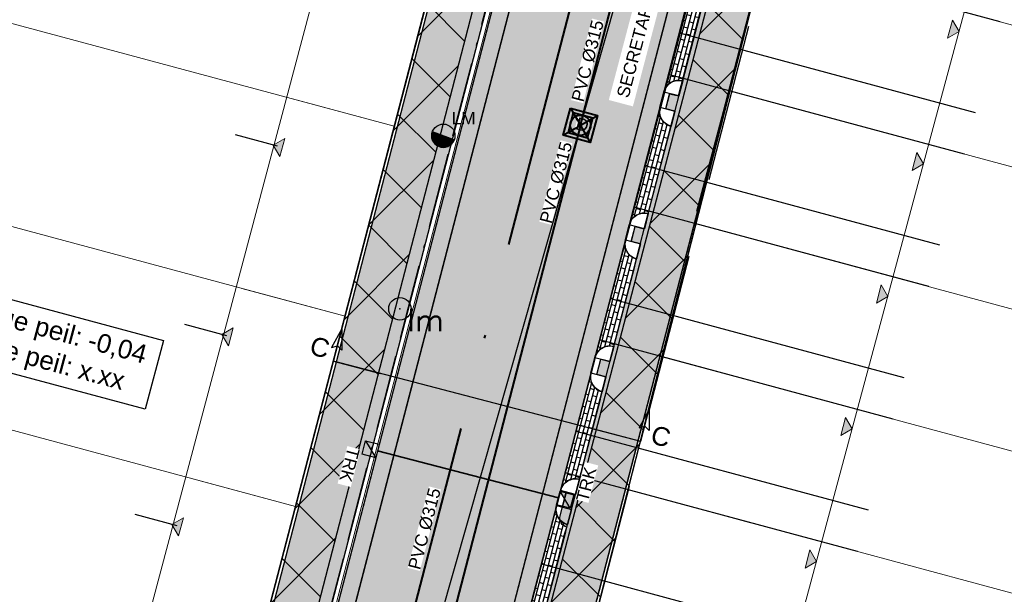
# Model space of a CAD drawing. Header units: metres. Extents: x 252743 to 254903, y 592696 to 593766.
# Tile 59 of 256: x 253751 to 253782, y 592979 to 592998. Entities that reach past the tile are written whole.
import ezdxf
from ezdxf.enums import TextEntityAlignment as Align
from ezdxf.lldxf.tags import DXFTag

# ---------------------------------------------------------------- set-up
doc = ezdxf.new("R2010")
doc.units = ezdxf.units.M
doc.set_wipeout_variables(frame=1)
for name, pattern in [('ACAD_ISO11W100', [33, 12, -3, 12, -3, 0, -3]), ('CENTER', [50.800000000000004, 31.75, -6.35, 6.35, -6.35]), ('DASHED', [19.049999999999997, 12.7, -6.35]), ('HIDDEN', [9.524999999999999, 6.35, -3.175]), ('IMPORT-KG-KADASTRAAL-SO _2_', [0]), ('IMPORT-KG-PERCEEL-SO _2_', [0])]:
    doc.linetypes.add(name, pattern=pattern)
for name, color, linetype, lineweight in [('132034000_dwg', 8, 'Continuous', 5), ('B-BH-KG-GRENS_KADASTRAAL-G', 250, 'IMPORT-KG-KADASTRAAL-SO _2_', 18), ('B-BH-KG-GRENS_PERCEEL-G', 250, 'IMPORT-KG-PERCEEL-SO _2_', 18), ('B-BH-VH-OPENVERHARDING-G', 250, 'Continuous', 18), ('N-RI-DWA-INSPECTIEPUT', 12, 'Continuous', 40), ('N-RI-DWA-PVC', 12, 'CENTER', 40), ('N-RI-HWA-PVC', 150, 'ACAD_ISO11W100', 40), ('N-RI-HWA-PVC125 KOLKAANSLUITING', 140, 'HIDDEN', 35), ('N-woningen', 1, 'Continuous', 0)]:
    doc.layers.add(name, color=color, linetype=linetype, lineweight=lineweight)
doc.layers.add('ALGEMEEN HULP', color=6, linetype='Continuous', plot=False)
for name, color, linetype in [('ALGEMEEN LEGENDA 200', 7, 'Continuous'), ('ALGEMEEN TEKST 200', 7, 'Continuous'), ('B-IN-LICHTMAST', 7, 'Continuous'), ('B-RI-DWA-BETON', 8, 'Continuous'), ('N-IN-TEKST 200', 7, 'Continuous'), ('N-KL-NUTSSTROOK', 10, 'Continuous'), ('N-RI-KOLK-TROTTOIRKOLK-TRK', 7, 'Continuous'), ('N-RI-TEKST 200', 7, 'Continuous'), ('N-WB-AANDUIDING PROFIEL', 4, 'Continuous'), ('N-WB-ARC-BETONTEGEL 30X30', 8, 'Continuous'), ('N-WB-ARC-KLINKER DF', 24, 'Continuous'), ('N-WB-ARC-SBS-KF-ROODBRUIN-PARKEREN', 24, 'Continuous'), ('N-WB-ARC-SBS-KF-ROODBRUIN-RIJBAAN', 24, 'Continuous'), ('N-WB-BAND OPSLUITBAND 10x20', 7, 'DASHED'), ('N-WB-BAND TROTTOIRBAND 18 20', 7, 'ACAD_ISO11W100'), ('N-WB-KANTVERHARDING', 2, 'Continuous')]:
    doc.layers.add(name, color=color, linetype=linetype)
doc.layers.add('B-WE-KG-GRENS_PERCEEL-G', color=7, linetype='KG-PERCEEL-SO', lineweight=18, true_color=0x00a6ff)
doc.layers.get('0').freeze()
doc.styles.add('N_STANDARD 200', font='arial.ttf', dxfattribs={"height": 0.4})
doc.styles.get("Standard").update_dxf_attribs({"font": 'simplex.shx'})
tags = doc.linetypes.add('KG-PERCEEL-SO', pattern='A,5.5,-2,["P",Standard,S=1.8,R=0,X=-0.5,Y=-0.9],-2,5.5,-2,[5,NLCS.SHX,S=0.75,R=0,X=0,Y=0],-2', length=19).pattern_tags.tags
tags[6] = DXFTag(74, 10)
pattern_1 = [(45, (0, 0), (-1.122532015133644, 1.122532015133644), []), (135, (0, 0), (-1.122532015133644, -1.122532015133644), [])]
pattern_2 = [(164.95, (0, 0), (-0.03517992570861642, -0.1308364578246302), []), (254.95, (0, 0), (0.1610502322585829, -0.1835997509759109), [0.1354836, -0.1354836])]

# ---------------------------------------------------------------- blocks, each defined once
blk = doc.blocks.new('TROTTOIRKOLK TRK2020')
h = blk.add_hatch(color=256)
h.dxf.hatch_style = 1
h.paths.add_polyline_path([(0, 0), (0.4500000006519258, 0.4499999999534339), (0.4500000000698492, -6.984919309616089e-10)])
for points in [[(6.111804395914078e-10, 0.4500000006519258), (0.4500000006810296, 0.4499999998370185), (0.4500000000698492, -6.984919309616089e-10), (0, 0)], [(0, 0), (0.4500000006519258, 0.4499999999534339), (0.4500000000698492, -6.984919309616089e-10)]]:
    blk.add_lwpolyline(points, close=True)
at = {"color": 7, "true_color": 0xffffff}
blk.add_wipeout([(0.3157935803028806, -0.08776652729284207), (1.5578082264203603, -0.08776652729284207), (1.5578082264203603, -0.524888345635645), (0.3157935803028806, -0.524888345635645)], dxfattribs=at)
at = {"style": 'N_STANDARD 200'}
blk.add_attdef('TROTTOIRKOLK', (0.3157935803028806, -0.5054737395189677), '', height=0.4, dxfattribs=at)
blk = doc.blocks.new('B_LICHTMAST')
blk.add_circle((0, 0), 0.9000000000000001)
blk.add_point((0, 0))
blk.add_text('lm', height=1.8).set_placement((0.6, 0), align=Align.TOP_LEFT)
blk = doc.blocks.new('DOORSNEDE AANDUIDING')
for p, q in [((-0.00184258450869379, 1.073023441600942), (-0.1687351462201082, 0.4093449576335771)), ((-7.812760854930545e-16, 2.097887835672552e-14), (-0.00184258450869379, 1.073023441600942)), ((-0.00184258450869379, 1.073023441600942), (0.1673283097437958, 0.4099220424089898)), ((-0.1687351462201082, 0.4093449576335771), (-0.0008689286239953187, 0.5060179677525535)), ((0.1673283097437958, 0.4099220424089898), (-0.0008689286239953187, 0.5060179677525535)), ((-7.812760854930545e-16, 2.097887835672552e-14), (-1.549269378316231, -0.0017238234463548))]:
    blk.add_line(p, q)
at = {"style": 'N_STANDARD 200'}
blk.add_attdef('DOORSNEDE', (0.275283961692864, 0.02049155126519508), '', height=0.6, dxfattribs=at)
blk = doc.blocks.new('132034000_dwg_GWW-CAD Brk tekening 12A-1381409-Plot dakaanzicht')
at = {"layer": 'B-BH-KG-GRENS_KADASTRAAL-G', "color": 253, "linetype": 'Continuous', "lineweight": 9}
for p, q in [((253762655, 592994181.0000001), (253759385.4652041, 592995060.3280913)), ((253779491.7595228, 592993680.0920826), (253777840.3036746, 592994124.895616)), ((253778361.007645, 592989429.4396212), (253776700.1047708, 592989876.9078768)), ((253777228.9179175, 592985173.7579979), (253775613.9283328, 592985608.5718701)), ((253774047.7179567, 592981475.4752054), (253770147, 592982526.0000001)), ((253776098.2036966, 592980923.2470938), (253774473.5935855, 592981360.7801896))]:
    blk.add_line(p, q, dxfattribs=at)
at = {"layer": 'B-BH-KG-GRENS_KADASTRAAL-G', "color": 253, "linetype": 'Continuous', "lineweight": 9, "flags": 128}
for points in [[(253757767.0199533, 592988976.3688922), (253761078, 592988086), (253761082, 592988099.0000001), (253762655, 592994181.0000001), (253764240, 593000261.0000001), (253766386, 593008546), (253740398, 593015469.0000001), (253738213, 593007269), (253738866.7906386, 593007092.9610868)], [(253773418, 592995316.0000001), (253774509, 592999579.0000001), (253775910, 593004980.0000001), (253803786, 592997599.0000001), (253802310, 592992091.0000001), (253792546.4553389, 592994720.740744)], [(253777415.391312, 592994239.3416188), (253773418, 592995316.0000001), (253772331, 592991054.0000001)], [(253776277.0757147, 592989990.8772587), (253772331, 592991054.0000001), (253771237, 592986787.0000001)], [(253761078, 592988086), (253759486, 592981982), (253756145.5531355, 592982881.0512052)], [(253775185.9936347, 592985723.7874385), (253771237, 592986787.0000001), (253770147, 592982526.0000001), (253769055, 592978261.0000001), (253767968, 592974002.0000001)], [(253759486, 592981982), (253757898, 592975887.0000001), (253754526.3324051, 592976794.1768711)]]:
    blk.add_lwpolyline(points, dxfattribs=at)
at = {"layer": 'B-BH-KG-GRENS_PERCEEL-G', "color": 253, "linetype": 'Continuous', "lineweight": 9}
for p, q in [((253773418, 592995316.0000001), (253777415.391312, 592994239.3416188)), ((253779491.7595228, 592993680.0920826), (253777840.3036746, 592994124.895616)), ((253777840.3036746, 592994124.895616), (253779491.7595228, 592993680.0920826)), ((253776700.1047708, 592989876.9078768), (253778361.007645, 592989429.4396212)), ((253778361.007645, 592989429.4396212), (253776700.1047708, 592989876.9078768)), ((253777228.9179175, 592985173.7579979), (253775613.9283328, 592985608.5718701)), ((253775613.9283328, 592985608.5718701), (253777228.9179175, 592985173.7579979)), ((253756145.5531355, 592982881.0512052), (253759486, 592981982)), ((253776098.2036966, 592980923.2470938), (253774473.5935855, 592981360.7801896)), ((253776098.2036966, 592980923.2470938), (253774473.5935855, 592981360.7801896))]:
    blk.add_line(p, q, dxfattribs=at)
at = {"layer": 'B-BH-KG-GRENS_PERCEEL-G', "color": 253, "linetype": 'Continuous', "lineweight": 9, "flags": 128}
for points in [[(253761000.9461114, 593001133.1439142), (253764240, 593000261.0000001), (253762655, 592994181.0000001), (253759385.4652041, 592995060.3280913)], [(253777415.391312, 592994239.3416188), (253773418, 592995316.0000001), (253774509, 592999579.0000001)], [(253776277.0757147, 592989990.8772587), (253772331, 592991054.0000001), (253773418, 592995316.0000001)], [(253759385.4652041, 592995060.3280913), (253762655, 592994181.0000001), (253761082, 592988099.0000001), (253761078, 592988086), (253757767.0199533, 592988976.3688922)], [(253775185.9936347, 592985723.7874385), (253771237, 592986787.0000001), (253772331, 592991054.0000001), (253776277.0757147, 592989990.8772587)], [(253759486, 592981982), (253761078, 592988086), (253757767.0199533, 592988976.3688922)], [(253774047.7179567, 592981475.4752054), (253770147, 592982526.0000001), (253771237, 592986787.0000001), (253775185.9936347, 592985723.7874385)], [(253756145.5531355, 592982881.0512052), (253759486, 592981982), (253757898, 592975887.0000001), (253754526.3324051, 592976794.1768711)], [(253774047.7179567, 592981475.4752054), (253770147, 592982526.0000001), (253769055, 592978261.0000001), (253772903.0690689, 592977225.0189946)]]:
    blk.add_lwpolyline(points, dxfattribs=at)
blk = doc.blocks.new('132034000_dwg_GWW-CAD Bgt tekening 12A-1381416-Plot dakaanzicht')
at = {"layer": 'B-BH-VH-OPENVERHARDING-G', "color": 253, "lineweight": 9, "flags": 128}
for points in [[(253772574, 593000000), (253758495, 592946357), (253752466, 592956553), (253753016, 592956906), (253753536, 592957302), (253754023, 592957736), (253754475, 592958208), (253754889, 592958714), (253755261, 592959250), (253755591, 592959814), (253755875, 592960402), (253756302, 592961636), (253766289, 593000000)], [(253766289, 593000000), (253756302, 592961636), (253755875, 592960402), (253755591, 592959814), (253755261, 592959250), (253754889, 592958714), (253754475, 592958208), (253754023, 592957736), (253753536, 592957302), (253753016, 592956906), (253752466, 592956553), (253751891, 592956243), (253751293, 592955980), (253750676, 592955764), (253750045, 592955598)], [(253750217, 592957484), (253750652, 592957632), (253751074, 592957813), (253751480, 592958027), (253751868, 592958272), (253752236, 592958548), (253752580, 592958851), (253752900, 592959181), (253753192, 592959536), (253753455, 592959912), (253753688, 592960308), (253753889, 592960721), (253754056, 592961148), (253754167, 592961516), (253754189, 592961588), (253764176, 593000000)]]:
    blk.add_lwpolyline(points, dxfattribs=at)
blk.add_lwpolyline([(253775890, 593004985), (253774615, 593000000), (253760809, 592946005), (253760290, 592943740), (253758495, 592946357), (253772574, 593000000), (253774505, 593007358), (253774775, 593007996), (253775109, 593008604), (253775502, 593009174), (253775952, 593009702), (253776454, 593010180), (253777001, 593010606), (253777389, 593010845)], close=True, dxfattribs=at)
blk = doc.blocks.new('132034000_dwg-1357416-Plot dakaanzicht')
for name in ['132034000_dwg_GWW-CAD Brk tekening 12A-1381409-Plot dakaanzicht', '132034000_dwg_GWW-CAD Bgt tekening 12A-1381416-Plot dakaanzicht']:
    blk.add_blockref(name, (0, 0))
blk = doc.blocks.new('OP HOOGTE STELLEN GIET VW')
at = {"flags": 128}
blk.add_lwpolyline([(-1.624999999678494, 1.624344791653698), (-1.624999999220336, -1.625655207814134), (1.625000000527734, -1.6256552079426), (1.6249999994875, 1.624344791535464)], close=True, dxfattribs=at)
blk.add_circle((0, 0), 1.625)
at = {"insert": (-0.7377926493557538, 1.17813558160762), "char_height": 2, "attachment_point": 1, "style": 'N_STANDARD 200', "bg_fill": 3, "box_fill_scale": 1, "bg_fill_color": 256, "bg_fill_transparency": 0}
blk.add_mtext_dynamic_manual_height_columns('D', width=0.4, gutter_width=2, heights=[0], dxfattribs=at)
blk = doc.blocks.new('INPECTIEPUT DWA')
for p, q in [((-0.4500000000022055, -0.4499999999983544), (0.4499999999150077, 0.4499999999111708)), ((-0.4500000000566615, 0.4499999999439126), (0.4500000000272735, -0.4499999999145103))]:
    blk.add_line(p, q)
at = {"flags": 128}
blk.add_lwpolyline([(-0.4500000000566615, 0.4499999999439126), (0.4499999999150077, 0.4499999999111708), (0.4500000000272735, -0.4499999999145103), (-0.4500000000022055, -0.4499999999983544), (-0.4500000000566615, 0.4499999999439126)], dxfattribs=at)
blk = doc.blocks.new('LICHTMAST-BLOCK')
h = blk.add_hatch()
h.set_pattern_fill('ANSI31', color=256, scale=0.005000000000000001)
h.set_pattern_definition([(45, (1.86005877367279e-10, -2.955857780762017e-12), (-0.01122532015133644, 0.01122532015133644), [])])
edge = h.paths.add_edge_path()
edge.add_line((0.3510195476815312, -0.1268117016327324), (-0.3510195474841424, 0.126811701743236))
edge.add_arc((-5.240252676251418e-15, -2.635669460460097e-14), 0.3732237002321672, 160.1368957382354, 245.7021214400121)
edge.add_arc((1.011077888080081e-10, 1.989453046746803e-11), 0.3732237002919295, 245.702121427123, 340.136895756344)
blk.add_lwpolyline([(0.3510195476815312, -0.1268117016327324), (-0.3510195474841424, 0.126811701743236, 0.3917206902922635), (-0.1535743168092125, -0.3401629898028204, 0.4370699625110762)], format="xyb", close=True)
blk.add_circle((1.86005877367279e-10, -2.955857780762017e-12), 0.3732237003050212)
at = {"layer": 'N-IN-TEKST 200', "style": 'N_STANDARD 200'}
blk.add_attdef('LICHTMAST', (0.2621579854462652, 0.3640731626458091), '', height=0.4, dxfattribs=at)

msp = doc.modelspace()

# ---------------------------------------------------------------- hatches: boundary and pattern name
at = {"layer": 'N-WB-ARC-BETONTEGEL 30X30'}
h = msp.add_hatch(dxfattribs=at)
h.set_pattern_fill('AR-B88', color=256, scale=0.002, angle=255.05, style=0)
h.set_pattern_definition([(255.05, (253773.5397279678, 593028.5386789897), (0.3926438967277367, -0.1048414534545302), []), (345.05, (253773.5397279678, 593028.5386789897), (0.4450646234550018, 0.0914804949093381), [0.4064, -0.4064])])
edge = h.paths.add_edge_path()
edge.add_line((253771.8020082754, 593029.008750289), (253773.5397279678, 593028.5386789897))
edge.add_line((253773.5397279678, 593028.5386789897), (253755.3713180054, 592958.5610639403))
edge.add_arc((253750.7253535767, 592959.7673037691), 4.799999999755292, 294.127736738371, 345.4455492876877, ccw=False)
edge.add_line((253752.6874606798, 592955.3866490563), (253771.8020082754, 593029.008750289))
h = msp.add_hatch(dxfattribs=at)
h.set_pattern_fill('AR-B88', color=256, scale=0.002, angle=255.05, style=0)
h.set_pattern_definition([(255.05, (253779.4767015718, 593025.9783309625), (0.3926438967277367, -0.1048414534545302), []), (345.05, (253779.4767015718, 593025.9783309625), (0.4450646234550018, 0.0914804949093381), [0.4064, -0.4064])])
edge = h.paths.add_edge_path()
edge.add_line((253779.6976379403, 593026.787586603), (253781.4303758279, 593026.3386508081))
edge.add_line((253781.4303758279, 593026.3386508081), (253760.4954154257, 592945.650298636))
edge.add_line((253760.4954154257, 592945.650298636), (253758.7543793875, 592946.1023259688))
edge.add_line((253758.7543793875, 592946.1023259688), (253760.4382898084, 592952.6454299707))
edge.add_line((253760.4382898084, 592952.6454299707), (253760.7220272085, 592952.5720123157))
edge.add_line((253760.7220272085, 592952.5720123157), (253761.7034918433, 592956.344803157))
edge.add_line((253761.7034918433, 592956.344803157), (253761.4200549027, 592956.420461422))
edge.add_line((253761.4200549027, 592956.420461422), (253761.5423325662, 592956.9029704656))
edge.add_line((253761.5423325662, 592956.9029704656), (253761.832767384, 592956.8278198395))
edge.add_line((253761.832767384, 592956.8278198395), (253762.8107634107, 592960.5930383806))
edge.add_line((253762.8107634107, 592960.5930383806), (253762.5211263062, 592960.6679825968))
edge.add_line((253762.5211263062, 592960.6679825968), (253762.6463773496, 592961.1520406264))
edge.add_line((253762.6463773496, 592961.1520406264), (253762.9362059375, 592961.0770468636))
edge.add_line((253762.9362059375, 592961.0770468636), (253763.9101300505, 592964.8530814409))
edge.add_line((253763.9101300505, 592964.8530814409), (253763.6248899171, 592964.9268879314))
edge.add_line((253763.6248899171, 592964.9268879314), (253763.7515008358, 592965.4110753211))
edge.add_line((253763.7515008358, 592965.4110753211), (253764.0416366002, 592965.3355208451))
edge.add_line((253764.0416366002, 592965.3355208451), (253765.0232878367, 592969.1148178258))
edge.add_line((253765.0232878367, 592969.1148178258), (253764.7318519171, 592969.1902274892))
edge.add_line((253764.7318519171, 592969.1902274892), (253764.8581040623, 592969.6740264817))
edge.add_line((253764.8581040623, 592969.6740264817), (253765.1485388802, 592969.5988758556))
edge.add_line((253765.1485388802, 592969.5988758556), (253766.1288665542, 592973.3730749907))
edge.add_line((253766.1288665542, 592973.3730749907), (253765.8374324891, 592973.4484841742))
edge.add_line((253765.8374324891, 592973.4484841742), (253765.9626835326, 592973.9325422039))
edge.add_line((253765.9626835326, 592973.9325422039), (253766.2541175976, 592973.8571330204))
edge.add_line((253766.2541175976, 592973.8571330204), (253767.2302362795, 592977.629252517))
edge.add_line((253767.2302362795, 592977.629252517), (253766.9406628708, 592977.7041802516))
edge.add_line((253766.9406628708, 592977.7041802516), (253767.0684905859, 592978.1875715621))
edge.add_line((253767.0684905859, 592978.1875715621), (253767.3591165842, 592978.1123714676))
edge.add_line((253767.3591165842, 592978.1123714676), (253768.1328979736, 592981.1293697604))
edge.add_line((253768.1328979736, 592981.1293697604), (253768.191375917, 592981.320813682))
edge.add_arc((253768.2669086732, 592981.6111493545), 0.2999999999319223, 165.5056880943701, 255.4173769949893, ccw=False)
edge.add_line((253767.9764569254, 592981.6862345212), (253768.1746424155, 592982.4480361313))
edge.add_line((253768.1746424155, 592982.4480361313), (253768.4650772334, 592982.3728855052))
edge.add_line((253768.4650772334, 592982.3728855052), (253769.4452773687, 592986.1465934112))
edge.add_line((253769.4452773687, 592986.1465934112), (253769.1551823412, 592986.221656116))
edge.add_line((253769.1551823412, 592986.221656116), (253769.2800935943, 592986.7058020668))
edge.add_line((253769.2800935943, 592986.7058020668), (253769.570563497, 592986.6306423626))
edge.add_line((253769.570563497, 592986.6306423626), (253770.5522284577, 592990.4095574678))
edge.add_line((253770.5522284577, 592990.4095574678), (253770.2616525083, 592990.4847446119))
edge.add_line((253770.2616525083, 592990.4847446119), (253770.3875632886, 592990.9682683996))
edge.add_line((253770.3875632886, 592990.9682683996), (253770.6772502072, 592990.893311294))
edge.add_line((253770.6772502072, 592990.893311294), (253771.6575361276, 592994.6667706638))
edge.add_line((253771.6575361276, 592994.6667706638), (253771.366872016, 592994.7416170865))
edge.add_line((253771.366872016, 592994.7416170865), (253771.4900600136, 592995.2258218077))
edge.add_line((253771.4900600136, 592995.2258218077), (253771.7751081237, 592995.1524521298))
edge.add_line((253771.7751081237, 592995.1524521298), (253772.7516621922, 592998.9265431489))
edge.add_line((253772.7516621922, 592998.9265431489), (253772.4712002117, 592998.9991132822))
edge.add_line((253772.4712002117, 592998.9991132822), (253772.5974379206, 592999.4829160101))
edge.add_line((253772.5974379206, 592999.4829160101), (253772.8878727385, 592999.407765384))
edge.add_line((253772.8878727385, 592999.407765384), (253774.0113587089, 593003.7410023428))
edge.add_line((253774.0113587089, 593003.7410023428), (253773.7213565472, 593003.8160410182))
edge.add_line((253773.7213565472, 593003.8160410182), (253775.8994252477, 593012.162073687))
edge.add_line((253775.8994252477, 593012.162073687), (253776.4709310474, 593012.0136926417))
edge.add_line((253776.4709310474, 593012.0136926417), (253778.2352353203, 593018.7716744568))
edge.add_line((253778.2352353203, 593018.7716744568), (253777.6576347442, 593018.9336680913))
edge.add_line((253777.6576347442, 593018.9336680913), (253779.6976379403, 593026.787586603))
at = {"layer": 'N-WB-ARC-KLINKER DF'}
h = msp.add_hatch(dxfattribs=at)
h.set_pattern_fill('AR-BRSTD', color=256, scale=0.002, angle=75.4, style=0)
h.set_pattern_definition([(75.4, (253772.6403440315, 592998.4411983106), (-0.1311087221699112, 0.03415126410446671), []), (165.4, (253772.6403440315, 592998.4411983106), (-0.1823292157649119, -0.1624872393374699), [0.1354836, -0.1354836])])
edge = h.paths.add_edge_path()
edge.add_line((253772.2813375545, 592999.0505590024), (253771.3016799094, 592995.2773005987))
edge.add_arc((253771.7855019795, 592995.152450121), 0.4996713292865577, 75.4787032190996, 165.5304643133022, ccw=False)
edge.add_line((253771.9107894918, 592995.6361592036), (253772.6403440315, 592998.4411983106))
edge.add_arc((253772.7658243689, 592998.9255605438), 0.5003519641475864, 165.5330762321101, 255.47608156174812, ccw=False)
h = msp.add_hatch(dxfattribs=at)
h.set_pattern_fill('AR-BRSTD', color=256, scale=0.002, angle=75.4, style=0)
h.set_pattern_definition([(75.4, (253771.5350291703, 592994.1839574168), (-0.1311087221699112, 0.03415126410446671), []), (165.4, (253771.5350291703, 592994.1839574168), (-0.1823292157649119, -0.1624872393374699), [0.1354836, -0.1354836])])
edge = h.paths.add_edge_path()
edge.add_line((253771.1760226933, 592994.7933181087), (253770.1963650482, 592991.0200597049))
edge.add_arc((253770.6801871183, 592990.8952092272), 0.4996713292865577, 75.4787032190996, 165.5304643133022, ccw=False)
edge.add_line((253770.8054746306, 592991.3789183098), (253771.5350291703, 592994.1839574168))
edge.add_arc((253771.6605095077, 592994.66831965), 0.5003519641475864, 165.5330762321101, 255.47608156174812, ccw=False)
h = msp.add_hatch(dxfattribs=at)
h.set_pattern_fill('AR-BRSTD', color=256, scale=0.002, angle=75.4, style=0)
h.set_pattern_definition([(75.4, (253770.4297215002, 592989.9267442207), (-0.1311087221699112, 0.03415126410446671), []), (165.4, (253770.4297215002, 592989.9267442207), (-0.1823292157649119, -0.1624872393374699), [0.1354836, -0.1354836])])
edge = h.paths.add_edge_path()
edge.add_line((253770.0707150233, 592990.5361049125), (253769.0910573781, 592986.7628465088))
edge.add_arc((253769.5748794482, 592986.6379960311), 0.4996713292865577, 75.4787032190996, 165.5304643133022, ccw=False)
edge.add_line((253769.7001669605, 592987.1217051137), (253770.4297215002, 592989.9267442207))
edge.add_arc((253770.5552018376, 592990.4111064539), 0.5003519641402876, 165.5330762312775, 255.4760815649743, ccw=False)
h = msp.add_hatch(dxfattribs=at)
h.set_pattern_fill('AR-BRSTD', color=256, scale=0.002, angle=75.4, style=0)
h.set_pattern_definition([(75.4, (253769.3300236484, 592985.6622669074), (-0.1311087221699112, 0.03415126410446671), []), (165.4, (253769.3300236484, 592985.6622669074), (-0.1823292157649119, -0.1624872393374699), [0.1354836, -0.1354836])])
edge = h.paths.add_edge_path()
edge.add_line((253768.9710171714, 592986.2716275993), (253767.9913595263, 592982.4983691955))
edge.add_arc((253768.4751815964, 592982.3735187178), 0.4996713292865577, 75.4787032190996, 165.5304643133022, ccw=False)
edge.add_line((253768.6004691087, 592982.8572278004), (253769.3300236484, 592985.6622669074))
edge.add_arc((253769.4555039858, 592986.1466291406), 0.5003519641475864, 165.5330762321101, 255.47608156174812, ccw=False)
h = msp.add_hatch(dxfattribs=at)
h.set_pattern_fill('AR-BRSTD', color=256, scale=0.002, angle=75.4, style=0)
h.set_pattern_definition([(75.4, (253768.2173490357, 592981.4063700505), (-0.1311087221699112, 0.03415126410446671), []), (165.4, (253768.2173490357, 592981.4063700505), (-0.1823292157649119, -0.1624872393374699), [0.1354836, -0.1354836])])
edge = h.paths.add_edge_path()
edge.add_line((253767.8583425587, 592982.0157307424), (253766.8786849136, 592978.2424723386))
edge.add_arc((253767.3625069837, 592978.1176218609), 0.4996713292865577, 75.4787032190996, 165.5304643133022, ccw=False)
edge.add_line((253767.487794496, 592978.6013309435), (253768.2173490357, 592981.4063700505))
edge.add_arc((253768.3428293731, 592981.8907322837), 0.5003519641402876, 165.5330762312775, 255.4760815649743, ccw=False)
at = {"layer": 'N-WB-ARC-SBS-KF-ROODBRUIN-RIJBAAN'}
h = msp.add_hatch(dxfattribs=at)
h.set_pattern_fill('AR-HBONE', color=256, scale=0.002, angle=74.95)
h.set_pattern_definition([(119.95, (0, 0), (-0.2775113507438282, 0.07461856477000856), [0.6095999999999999, -0.2032]), (209.95, (-0.1014463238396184, 0.1760648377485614), (-0.2775113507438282, 0.07461856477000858), [0.6096, -0.2032])])
edge = h.paths.add_edge_path()
edge.add_line((253769.9560831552, 593038.667928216), (253787.7727007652, 593034.0428711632))
edge.add_arc((253786.0823845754, 593028.280694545), 6.004985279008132, 73.65111692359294, 165.4253912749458)
edge.add_line((253780.2706350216, 593029.7917919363), (253779.7479640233, 593029.9274939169))
edge.add_line((253779.7479640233, 593029.9274939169), (253778.959018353, 593026.8887835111))
edge.add_line((253778.959018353, 593026.8887835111), (253758.2192762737, 592947.0073914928))
edge.add_line((253758.2192762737, 592947.0073914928), (253753.2574643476, 592955.4558753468))
edge.add_arc((253750.7253535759, 592959.7673037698), 5.000000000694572, 300.4258037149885, 345.4060581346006)
edge.add_line((253755.5640326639, 592958.5074685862), (253756.0875708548, 592958.3751019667))
edge.add_line((253756.0875708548, 592958.3751019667), (253774.2232643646, 593028.2267060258))
edge.add_line((253774.2232643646, 593028.2267060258), (253774.9857447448, 593031.1634824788))
edge.add_line((253774.9857447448, 593031.1634824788), (253774.463073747, 593031.2991844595))
edge.add_arc((253768.6492103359, 593032.805906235), 6.005931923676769, 345.470865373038, 437.4320671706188)
h = msp.add_hatch(dxfattribs=at)
h.set_pattern_fill('AR-BRSTD', color=256, scale=0.002, angle=164.95)
h.set_pattern_definition(pattern_2)
h.paths.add_polyline_path([(253774.463073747, 593031.2991844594), (253774.9857447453, 593031.1634824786), (253756.0875708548, 592958.3751019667), (253755.5648998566, 592958.5108039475)])
h = msp.add_hatch(dxfattribs=at)
h.set_pattern_fill('AR-BRSTD', color=256, scale=0.002, angle=164.95)
h.set_pattern_definition(pattern_2)
h.paths.add_polyline_path([(253780.2706350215, 593029.7917919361), (253779.7479640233, 593029.9274939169), (253758.2192762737, 592947.0073914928), (253758.7419447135, 592946.8716901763), (253779.5036271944, 593026.837577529), (253780.006328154, 593028.7737851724)])
at = {"layer": 'N-woningen'}
h = msp.add_hatch(color=256, dxfattribs=at)
h.dxf.hatch_style = 1
h.paths.add_polyline_path([(253780.5660329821, 592997.5880905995), (253780.7800176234, 592997.2217429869), (253780.4136700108, 592997.0077583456)])
h = msp.add_hatch(color=256, dxfattribs=at)
h.dxf.hatch_style = 1
h.paths.add_polyline_path([(253758.9865265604, 592993.2130643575), (253758.7725419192, 592993.5794119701), (253759.1388895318, 592993.7933966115)])
h = msp.add_hatch(color=256, dxfattribs=at)
h.dxf.hatch_style = 1
h.paths.add_polyline_path([(253779.4215329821, 592993.3405905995), (253779.6355176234, 592992.9742429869), (253779.2691700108, 592992.7602583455)])
h = msp.add_hatch(color=256, dxfattribs=at)
h.dxf.hatch_style = 1
h.paths.add_polyline_path([(253778.2775329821, 592989.0910905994), (253778.4915176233, 592988.7247429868), (253778.1251700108, 592988.5107583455)])
h = msp.add_hatch(color=256, dxfattribs=at)
h.dxf.hatch_style = 1
h.paths.add_polyline_path([(253757.3348507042, 592987.1389646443), (253757.120866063, 592987.5053122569), (253757.4872136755, 592987.7192968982)])
h = msp.add_hatch(color=256, dxfattribs=at)
h.dxf.hatch_style = 1
h.paths.add_polyline_path([(253777.1335329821, 592984.8410905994), (253777.3475176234, 592984.4747429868), (253776.9811700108, 592984.2607583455)])
h = msp.add_hatch(color=256, dxfattribs=at)
h.dxf.hatch_style = 1
h.paths.add_polyline_path([(253755.7328361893, 592981.0452791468), (253755.518851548, 592981.4116267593), (253755.8851991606, 592981.6256114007)])
h = msp.add_hatch(color=256, dxfattribs=at)
h.dxf.hatch_style = 1
h.paths.add_polyline_path([(253775.9890329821, 592980.5920905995), (253776.2030176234, 592980.2257429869), (253775.8366700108, 592980.0117583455)])

# ---------------------------------------------------------------- linework, layer by layer
at = {"layer": 'ALGEMEEN HULP'}
for p, q in [((253754.167, 592961.516), (253766.3860017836, 593008.5460068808)), ((253782.097, 592997.535), (253772.5625642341, 593000.1033155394)), ((253771.176222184, 592994.79326649), (253771.176222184, 592994.79326649)), ((253771.5350291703, 592994.1839574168), (253771.5350291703, 592994.1839574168)), ((253758.9110403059, 592993.5454686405), (253757.5631786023, 592993.9080068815)), ((253780.1647553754, 592990.3643928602), (253770.7082802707, 592992.9117079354)), ((253779.8084168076, 592989.0415463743), (253770.3519417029, 592991.5888614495)), ((253770.4297215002, 592989.9267442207), (253770.8054746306, 592991.3789183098)), ((253770.8054746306, 592991.3789183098), (253770.8054746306, 592991.3789183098)), ((253770.1961655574, 592991.0201113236), (253770.1961655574, 592991.0201113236)), ((253770.070914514, 592990.5360532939), (253770.070914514, 592990.5360532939)), ((253770.4297215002, 592989.9267442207), (253770.4297215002, 592989.9267442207)), ((253779.0215736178, 592986.1115543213), (253769.6015584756, 592988.6490480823)), ((253757.2799316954, 592987.4611249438), (253755.9320699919, 592987.8236631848)), ((253778.66523505, 592984.7887078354), (253769.2452199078, 592987.3262015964)), ((253769.3229997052, 592985.6640843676), (253769.6987528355, 592987.1162584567)), ((253769.6987528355, 592987.1162584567), (253769.6987528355, 592987.1162584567)), ((253769.0894437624, 592986.7574514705), (253769.0894437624, 592986.7574514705)), ((253768.9641927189, 592986.2733934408), (253768.9641927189, 592986.2733934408)), ((253769.3229997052, 592985.6640843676), (253769.3229997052, 592985.6640843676)), ((253777.8762260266, 592981.8645353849), (253768.4961072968, 592984.3912821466)), ((253777.5198874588, 592980.541688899), (253768.139768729, 592983.0684356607)), ((253768.2175485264, 592981.4063184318), (253768.5933016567, 592982.858492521)), ((253768.5933016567, 592982.858492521), (253768.5933016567, 592982.858492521)), ((253767.9839925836, 592982.4996855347), (253767.9839925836, 592982.4996855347)), ((253767.8587415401, 592982.015627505), (253767.8587415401, 592982.015627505)), ((253755.691444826, 592981.365450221), (253754.3435831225, 592981.727988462)), ((253768.2175485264, 592981.4063184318), (253768.2175485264, 592981.4063184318)), ((253776.7317187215, 592977.6144027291), (253767.3899554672, 592980.1308175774))]:
    msp.add_line(p, q, dxfattribs=at)
at = {"layer": 'B-WE-KG-GRENS_PERCEEL-G', "ltscale": 0.5}
for points in [[(253736.594, 593001.19), (253762.655, 592994.181)], [(253764.24, 593000.261), (253762.655, 592994.181)], [(253773.418, 592995.316), (253774.509, 592999.579)], [(253774.509, 592999.579), (253802.31, 592992.091)], [(253772.331, 592991.054), (253773.418, 592995.316)], [(253773.418, 592995.316), (253801.171, 592987.841)], [(253762.655, 592994.181), (253761.082, 592988.099), (253761.078, 592988.086)], [(253771.237, 592986.787), (253772.331, 592991.054)], [(253772.331, 592991.054), (253800.032, 592983.591)], [(253761.078, 592988.086), (253759.486, 592981.982)], [(253770.147, 592982.526), (253771.237, 592986.787)], [(253771.237, 592986.787), (253798.893, 592979.341)], [(253769.055, 592978.261), (253770.147, 592982.526)], [(253770.147, 592982.526), (253797.754, 592975.091)], [(253759.486, 592981.982), (253757.898, 592975.887)]]:
    msp.add_lwpolyline(points, dxfattribs=at)
at = {"layer": 'N-RI-HWA-PVC125 KOLKAANSLUITING'}
msp.add_line((253767.9213679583, 592982.2576593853), (253762.1139124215, 592983.7654591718), dxfattribs=at)
at = {"layer": 'N-WB-AANDUIDING PROFIEL'}
msp.add_line((253770.5698869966, 592984.071754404), (253760.7041773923, 592986.6466756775), dxfattribs=at)
at = {"layer": 'N-WB-ARC-BETONTEGEL 30X30'}
msp.add_lwpolyline([(253771.8020082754, 593029.008750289), (253773.5397279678, 593028.5386789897), (253755.3713180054, 592958.5610639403, -0.2277350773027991), (253752.6874606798, 592955.3866490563)], format="xyb", close=True, dxfattribs=at)
msp.add_lwpolyline([(253781.4303758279, 593026.3386508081), (253760.4954154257, 592945.650298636)], dxfattribs=at)
msp.add_lwpolyline([(253767.3591165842, 592978.1123714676), (253768.1328979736, 592981.1293697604), (253768.191375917, 592981.320813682, -0.4137621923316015), (253767.9764569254, 592981.6862345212), (253768.1746424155, 592982.4480361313), (253768.4650772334, 592982.3728855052), (253769.4452773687, 592986.1465934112), (253769.1551823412, 592986.221656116), (253769.2800935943, 592986.7058020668), (253769.570563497, 592986.6306423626), (253770.5522284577, 592990.4095574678), (253770.2616525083, 592990.4847446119), (253770.3875632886, 592990.9682683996), (253770.6772502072, 592990.893311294), (253771.6575361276, 592994.6667706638), (253771.366872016, 592994.7416170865), (253771.4900600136, 592995.2258218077), (253771.7751081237, 592995.1524521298), (253772.7516621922, 592998.9265431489)], format="xyb", dxfattribs=at)
at = {"layer": 'N-WB-ARC-SBS-KF-ROODBRUIN-PARKEREN'}
msp.add_lwpolyline([(253769.9560831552, 593038.667928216), (253787.7727007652, 593034.0428711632, 0.4233129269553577), (253780.2706350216, 593029.7917919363), (253779.7479640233, 593029.9274939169), (253778.959018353, 593026.8887835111), (253758.2192762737, 592947.0073914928), (253753.2574643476, 592955.4558753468, 0.1988228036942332), (253755.5640326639, 592958.5074685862), (253756.0875708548, 592958.3751019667), (253774.2232643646, 593028.2267060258), (253774.9857447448, 593031.1634824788), (253774.463073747, 593031.2991844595, 0.424275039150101), (253769.9560831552, 593038.667928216)], format="xyb", close=True, dxfattribs=at)
for points in [[(253774.463073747, 593031.2991844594), (253774.9857447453, 593031.1634824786), (253756.0875708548, 592958.3751019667), (253755.5648998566, 592958.5108039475)], [(253780.2706350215, 593029.7917919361), (253779.7479640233, 593029.9274939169), (253758.2192762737, 592947.0073914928), (253758.7419447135, 592946.8716901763), (253779.5036271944, 593026.837577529), (253780.006328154, 593028.7737851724)]]:
    msp.add_lwpolyline(points, close=True, dxfattribs=at)
at = {"layer": 'N-WB-ARC-SBS-KF-ROODBRUIN-RIJBAAN'}
for points in [[(253772.2813375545, 592999.0505590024), (253771.3016799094, 592995.2773005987, -0.4144781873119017), (253771.9107894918, 592995.6361592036), (253772.6403440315, 592998.4411983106, -0.4139222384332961)], [(253771.1760226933, 592994.7933181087), (253770.1963650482, 592991.0200597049, -0.4144781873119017), (253770.8054746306, 592991.3789183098), (253771.5350291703, 592994.1839574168, -0.4139222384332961)], [(253770.0707150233, 592990.5361049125), (253769.0910573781, 592986.7628465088, -0.4144781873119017), (253769.7001669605, 592987.1217051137), (253770.4297215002, 592989.9267442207, -0.4139222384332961)], [(253768.9710171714, 592986.2716275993), (253767.9913595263, 592982.4983691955, -0.4144781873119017), (253768.6004691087, 592982.8572278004), (253769.3300236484, 592985.6622669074, -0.4139222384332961)], [(253767.8583425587, 592982.0157307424), (253766.8786849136, 592978.2424723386, -0.4144781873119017), (253767.487794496, 592978.6013309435), (253768.2173490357, 592981.4063700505, -0.4139222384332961)]]:
    msp.add_lwpolyline(points, format="xyb", close=True, dxfattribs=at)
at = {"layer": 'N-WB-BAND OPSLUITBAND 10x20', "ltscale": 0.4}
msp.add_line((253777.8541175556, 593012.1277638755), (253760.6132655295, 592945.7227395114), dxfattribs=at)
msp.add_lwpolyline([(253752.5710885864, 592955.3363600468), (253771.6803322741, 593028.9376989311)], dxfattribs=at)
at = {"layer": 'N-WB-BAND TROTTOIRBAND 18 20', "ltscale": 0.2}
for p, q in [((253755.3664100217, 592958.542315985), (253773.5369069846, 593028.5394420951)), ((253771.176222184, 592994.79326649), (253771.6602802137, 592994.6680154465)), ((253771.6602802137, 592994.6680154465), (253771.5350291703, 592994.1839574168)), ((253770.8054746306, 592991.3789183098), (253770.6802235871, 592990.8948602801)), ((253770.6802235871, 592990.8948602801), (253770.1961655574, 592991.0201113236)), ((253770.2645377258, 592990.4859528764), (253770.3897887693, 592990.9700109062)), ((253770.070914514, 592990.5360532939), (253770.5549725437, 592990.4108022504)), ((253770.5549725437, 592990.4108022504), (253770.4297215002, 592989.9267442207)), ((253769.6987528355, 592987.1162584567), (253769.5735017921, 592986.632200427)), ((253769.5735017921, 592986.632200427), (253769.0894437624, 592986.7574514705)), ((253769.1578159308, 592986.2232930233), (253769.2830669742, 592986.7073510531)), ((253768.9641927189, 592986.2733934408), (253769.4482507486, 592986.1481423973)), ((253769.4482507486, 592986.1481423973), (253769.3229997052, 592985.6640843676)), ((253768.5933016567, 592982.858492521), (253768.4680506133, 592982.3744344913)), ((253768.4680506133, 592982.3744344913), (253767.9839925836, 592982.4996855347)), ((253768.052364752, 592981.9655270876), (253768.1776157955, 592982.4495851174)), ((253767.8587415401, 592982.015627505), (253768.3427995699, 592981.8903764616)), ((253768.3427995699, 592981.8903764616), (253768.2175485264, 592981.4063184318))]:
    msp.add_line(p, q, dxfattribs=at)
at = {"layer": 'N-WB-KANTVERHARDING'}
for p, q in [((253773.2522681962, 592994.8011693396), (253772.3509163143, 592991.4444599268)), ((253773.2522681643, 592994.8011691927), (253772.3784704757, 592991.4356419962)), ((253770.070914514, 592990.5360532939), (253770.1961655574, 592991.0201113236)), ((253768.9641927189, 592986.2733934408), (253769.0894437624, 592986.7574514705)), ((253767.8587415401, 592982.015627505), (253767.9839925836, 592982.4996855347))]:
    msp.add_line(p, q, dxfattribs=at)
for centre, start, end in [((253771.6602802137, 592994.6680154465), 165.492774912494, 255.492774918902), ((253770.6802235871, 592990.8948602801), 75.492774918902, 165.492774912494), ((253770.5549725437, 592990.4108022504), 165.492774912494, 255.492774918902), ((253769.5735017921, 592986.632200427), 75.492774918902, 165.492774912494), ((253769.4482507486, 592986.1481423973), 165.492774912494, 255.492774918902), ((253768.4680506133, 592982.3744344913), 75.492774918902, 165.492774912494), ((253768.3427995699, 592981.8903764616), 165.492774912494, 255.492774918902)]:
    msp.add_arc(centre, 0.5, start, end, dxfattribs=at)
at = {"layer": 'N-woningen'}
for points in [[(253764.2399999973, 593000.2610000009), (253738.2129999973, 593007.2690000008), (253736.5939999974, 593001.1900000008), (253762.6549999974, 592994.1810000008), (253764.2399999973, 593000.2610000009)], [(253775.9099999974, 593004.9800000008), (253774.5089999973, 592999.5790000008), (253802.3099999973, 592992.0910000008), (253803.7859999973, 592997.5990000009), (253775.9099999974, 593004.9800000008)], [(253774.5089999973, 592999.5790000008), (253773.4179999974, 592995.3160000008), (253801.1709999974, 592987.8410000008), (253802.3099999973, 592992.0910000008), (253774.5089999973, 592999.5790000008)], [(253780.5660329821, 592997.5880905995), (253780.7800176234, 592997.2217429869), (253780.4136700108, 592997.0077583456)], [(253780.5660329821, 592997.5880905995), (253780.7800176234, 592997.2217429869), (253780.4136700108, 592997.0077583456)], [(253773.4179999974, 592995.3160000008), (253772.3309999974, 592991.0540000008), (253800.0319999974, 592983.5910000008), (253801.1709999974, 592987.8410000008), (253773.4179999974, 592995.3160000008)], [(253758.9865265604, 592993.2130643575), (253758.7725419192, 592993.5794119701), (253759.1388895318, 592993.7933966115)], [(253758.9865265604, 592993.2130643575), (253758.7725419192, 592993.5794119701), (253759.1388895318, 592993.7933966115)], [(253779.4215329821, 592993.3405905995), (253779.6355176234, 592992.9742429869), (253779.2691700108, 592992.7602583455)], [(253779.4215329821, 592993.3405905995), (253779.6355176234, 592992.9742429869), (253779.2691700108, 592992.7602583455)], [(253772.3309999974, 592991.0540000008), (253771.2369999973, 592986.7870000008), (253798.8929999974, 592979.3410000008), (253800.0319999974, 592983.5910000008), (253772.3309999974, 592991.0540000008)], [(253778.2775329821, 592989.0910905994), (253778.4915176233, 592988.7247429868), (253778.1251700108, 592988.5107583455)], [(253778.2775329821, 592989.0910905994), (253778.4915176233, 592988.7247429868), (253778.1251700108, 592988.5107583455)], [(253757.3348507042, 592987.1389646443), (253757.120866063, 592987.5053122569), (253757.4872136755, 592987.7192968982)], [(253757.3348507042, 592987.1389646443), (253757.120866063, 592987.5053122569), (253757.4872136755, 592987.7192968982)], [(253771.2369999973, 592986.7870000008), (253770.1469999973, 592982.5260000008), (253797.7539999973, 592975.0910000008), (253798.8929999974, 592979.3410000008), (253771.2369999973, 592986.7870000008)], [(253777.1335329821, 592984.8410905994), (253777.3475176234, 592984.4747429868), (253776.9811700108, 592984.2607583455)], [(253777.1335329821, 592984.8410905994), (253777.3475176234, 592984.4747429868), (253776.9811700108, 592984.2607583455)], [(253770.1469999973, 592982.5260000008), (253769.0549999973, 592978.2610000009), (253796.6159999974, 592970.8410000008), (253797.7539999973, 592975.0910000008), (253770.1469999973, 592982.5260000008)], [(253755.7328361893, 592981.0452791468), (253755.518851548, 592981.4116267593), (253755.8851991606, 592981.6256114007)], [(253755.7328361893, 592981.0452791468), (253755.518851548, 592981.4116267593), (253755.8851991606, 592981.6256114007)], [(253775.9890329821, 592980.5920905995), (253776.2030176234, 592980.2257429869), (253775.8366700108, 592980.0117583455)], [(253775.9890329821, 592980.5920905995), (253776.2030176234, 592980.2257429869), (253775.8366700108, 592980.0117583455)]]:
    msp.add_lwpolyline(points, close=True, dxfattribs=at)

# ---------------------------------------------------------------- block references
at = {"layer": '132034000_dwg', "color": 253, "lineweight": 9, "xscale": 0.001, "yscale": 0.001, "zscale": 0.001}
msp.add_blockref('132034000_dwg-1357416-Plot dakaanzicht', (0, 0), dxfattribs=at)
at = {"layer": 'B-IN-LICHTMAST', "xscale": 0.4, "yscale": 0.4, "zscale": 0.4}
msp.add_blockref('B_LICHTMAST', (253762.8360152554, 592988.3235048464, -0.54234), dxfattribs=at)
at = {"layer": 'N-IN-TEKST 200'}
msp.add_blockref('LICHTMAST-BLOCK', (253764.2294817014, 592993.8775845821), dxfattribs=at).add_auto_attribs({'LICHTMAST': 'LM'})
at = {"layer": 'N-WB-AANDUIDING PROFIEL'}
ref = msp.add_blockref('DOORSNEDE AANDUIDING', (253760.7004901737, 592986.6476380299), dxfattribs=dict(at, xscale=-1, rotation=345.3722863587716))
ref.add_attrib('DOORSNEDE', 'C', (253759.8983526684, 592986.8781715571), dxfattribs={"layer": '0', "height": 0.5999999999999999, "rotation": 345.3722863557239, "style": 'N_STANDARD 200'})
at = {"layer": 'N-WB-AANDUIDING PROFIEL', "rotation": 345.369851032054}
msp.add_blockref('DOORSNEDE AANDUIDING', (253770.5698869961, 592984.071754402), dxfattribs=at).add_auto_attribs({'DOORSNEDE': 'C'})

# ---------------------------------------------------------------- next in the draw order: texts
at = {"layer": 'ALGEMEEN LEGENDA 200', "insert": (253748.2485650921, 592988.8919378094), "char_height": 0.6, "attachment_point": 1, "rotation": 344.97781214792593, "style": 'N_STANDARD 200', "bg_fill": 3, "box_fill_scale": 1.5, "bg_fill_color": 256, "bg_fill_transparency": 0}
msp.add_mtext_dynamic_manual_height_columns('\\pxt5;Huidige peil: -0,04\\PNieuwe peil: x.xx', width=7.356248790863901, gutter_width=2, heights=[0], dxfattribs=at)
at = {"layer": 'ALGEMEEN TEKST 200', "insert": (253769.7835295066, 592995.1654687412), "char_height": 0.4, "width": 8.622489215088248, "attachment_point": 1, "rotation": 75.22363988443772, "style": 'N_STANDARD 200', "bg_fill": 3, "box_fill_scale": 1.5, "bg_fill_color": 256, "bg_fill_transparency": 0}
msp.add_mtext('SECRETARIS HOLSCHERLAAN', dxfattribs=at)

# ---------------------------------------------------------------- next in the draw order: linework, layer by layer
at = {"layer": 'ALGEMEEN HULP'}
for p, q in [((253781.3087027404, 592994.6111975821), (253771.8135879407, 592997.1689211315)), ((253780.9523641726, 592993.2883510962), (253771.4572493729, 592995.8460746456)), ((253771.5350291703, 592994.1839574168), (253771.9107823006, 592995.636131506)), ((253771.9107823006, 592995.636131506), (253771.9107823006, 592995.636131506)), ((253771.3014732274, 592995.2773245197), (253771.3014732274, 592995.2773245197))]:
    msp.add_line(p, q, dxfattribs=at)
at = {"layer": 'ALGEMEEN TEKST 200'}
msp.add_lwpolyline([(253748.0518373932, 592989.2406520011), (253755.2491626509, 592987.3091469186), (253754.6573879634, 592985.1040298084), (253747.4600627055, 592987.035534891)], close=True, dxfattribs=at)
at = {"layer": 'B-RI-DWA-BETON'}
msp.add_line((253773.632, 593011.776), (253763.872, 592977.536), dxfattribs=at)
at = {"layer": 'B-WE-KG-GRENS_PERCEEL-G', "ltscale": 0.5}
for points in [[(253734.973, 592995.106), (253761.078, 592988.086)], [(253733.351, 592989.016), (253759.486, 592981.982)]]:
    msp.add_lwpolyline(points, dxfattribs=at)
at = {"layer": 'N-RI-HWA-PVC'}
msp.add_line((253773.106794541, 593016.519631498), (253755.9520278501, 592950.4595582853), dxfattribs=at)
at = {"layer": 'N-WB-BAND TROTTOIRBAND 18 20', "ltscale": 0.2}
for p, q in [((253771.9107823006, 592995.636131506), (253771.7855312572, 592995.1520734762)), ((253771.7855312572, 592995.1520734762), (253771.3014732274, 592995.2773245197)), ((253771.3698453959, 592994.7431660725), (253771.4950964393, 592995.2272241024))]:
    msp.add_line(p, q, dxfattribs=at)
at = {"layer": 'N-WB-KANTVERHARDING'}
for p, q in [((253755.5648998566, 592958.5108039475), (253774.463073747, 593031.2991844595)), ((253781.4647406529, 593026.4324038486), (253760.491673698, 592945.6523461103)), ((253771.176222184, 592994.79326649), (253771.3014732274, 592995.2773245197))]:
    msp.add_line(p, q, dxfattribs=at)
msp.add_lwpolyline([(253793.5952139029, 593032.528822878), (253787.5880757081, 593034.0908798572, 0.4143237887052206), (253780.2706350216, 593029.7917919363), (253758.6815914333, 592946.6392329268, -0.4144140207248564), (253758.3156299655, 592946.4243018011), (253717.3499498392, 592957.0902230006)], format="xyb", dxfattribs=at)
msp.add_lwpolyline([(253752.6874606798, 592955.3866490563), (253771.8020893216, 593029.0087286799)], dxfattribs=at)
msp.add_arc((253771.7855312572, 592995.1520734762), 0.5, 75.492774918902, 165.492774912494, dxfattribs=at)
at = {"layer": 'N-woningen', "color": 6}
msp.add_lwpolyline([(253752.4881733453, 593010.5462815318), (253740.9376704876, 592967.1263462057), (253751.0461174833, 592964.4373130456), (253762.6017618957, 593007.876576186)], close=True, dxfattribs=at)
at = {"layer": 'N-woningen'}
for points in [[(253762.6549999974, 592994.1810000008), (253736.5939999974, 593001.1900000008), (253734.9729999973, 592995.1060000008), (253761.0779999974, 592988.0860000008), (253761.0819999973, 592988.0990000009), (253762.6549999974, 592994.1810000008)], [(253734.9729999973, 592995.1060000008), (253733.3509999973, 592989.0160000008), (253759.4859999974, 592981.9820000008), (253761.0779999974, 592988.0860000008), (253734.9729999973, 592995.1060000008)], [(253733.3509999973, 592989.0160000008), (253731.7289999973, 592982.9280000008), (253757.8979999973, 592975.8870000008), (253759.4859999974, 592981.9820000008), (253733.3509999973, 592989.0160000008)]]:
    msp.add_lwpolyline(points, close=True, dxfattribs=at)

# ---------------------------------------------------------------- next in the draw order: texts
at = {"layer": 'N-RI-TEKST 200', "char_height": 0.4, "attachment_point": 8, "style": 'N_STANDARD 200', "bg_fill": 3, "box_fill_scale": 1, "bg_fill_color": 256, "bg_fill_transparency": 0}
for insert, width, rotation in [((253769.065299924, 592996.2263196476), 2.699999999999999, 75.65636155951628), ((253768.0492153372, 592992.3237280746), 2.7, 75.41969075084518), ((253763.8283193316, 592981.2196700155), 2.7, 75.41969075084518)]:
    msp.add_mtext('PVC Ø315', dxfattribs=dict(at, insert=insert, width=width, rotation=rotation))

# ---------------------------------------------------------------- next in the draw order: hatches: boundary and pattern name
at = {"layer": 'N-KL-NUTSSTROOK'}
h = msp.add_hatch(dxfattribs=at)
h.set_pattern_fill('ANSI37', color=256, scale=0.5)
h.set_pattern_definition(pattern_1)
h.paths.add_polyline_path([(253756.0971314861, 592962.9615721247), (253754.6459862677, 592963.3395113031), (253752.5656330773, 592954.917416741), (253754.178, 592961.5519999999), (253762.3861434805, 592993.1401158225), (253775.363095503, 593043.1278786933), (253776.8149733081, 593042.7509823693), (253774.7437106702, 593034.7686157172)])
h = msp.add_hatch(dxfattribs=at)
h.set_pattern_fill('ANSI37', color=256, scale=0.5)
h.set_pattern_definition(pattern_1)
h.paths.add_polyline_path([(253760.746, 592945.783), (253759.1574171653, 592946.2746259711), (253774.6515842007, 593005.5265700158), (253775.9494361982, 593005.1896064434)])

# ---------------------------------------------------------------- next in the draw order: linework, layer by layer
for points in [[(253756.0971314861, 592962.9615721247), (253754.6459862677, 592963.3395113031), (253752.5656330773, 592954.917416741), (253754.178, 592961.5519999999), (253762.3861434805, 592993.1401158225), (253775.363095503, 593043.1278786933), (253776.8149733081, 593042.7509823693), (253774.7437106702, 593034.7686157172)], [(253760.746, 592945.783), (253759.1574171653, 592946.2746259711), (253774.6515842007, 593005.5265700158), (253775.9494361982, 593005.1896064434)]]:
    msp.add_lwpolyline(points, close=True, dxfattribs=at)
at = {"layer": 'N-woningen', "color": 6}
msp.add_lwpolyline([(253782.1345174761, 593002.2562442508), (253768.4066734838, 592951.2718178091), (253779.9734040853, 592948.1948543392), (253793.39276442, 592999.2604705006)], close=True, dxfattribs=at)

# ---------------------------------------------------------------- next in the draw order: block references
at = {"layer": 'N-RI-DWA-INSPECTIEPUT', "xscale": 0.2, "yscale": 0.2, "zscale": 0.2, "rotation": 344.8368387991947}
msp.add_blockref('OP HOOGTE STELLEN GIET VW', (253768.6289544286, 592994.2138441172), dxfattribs=at)

# ---------------------------------------------------------------- next in the draw order: linework, layer by layer
at = {"layer": 'N-RI-DWA-PVC'}
for p, q in [((253768.6253806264, 592994.2117943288), (253780.1297641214, 593038.5056183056)), ((253768.6253806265, 592994.2117943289), (253756.9090589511, 592949.0390791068))]:
    msp.add_line(p, q, dxfattribs=at)

# ---------------------------------------------------------------- next in the draw order: block references
at = {"layer": 'N-RI-DWA-INSPECTIEPUT', "rotation": 344.8368387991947}
msp.add_blockref('INPECTIEPUT DWA', (253768.6289544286, 592994.2138441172), dxfattribs=at)

# ---------------------------------------------------------------- next in the draw order: block references
at = {"layer": 'N-RI-KOLK-TROTTOIRKOLK-TRK'}
for p, rotation in [((253761.7348214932, 592984.0962368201), 255.4582543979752), ((253768.3004570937, 592981.9268760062), 75.45825439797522)]:
    msp.add_blockref('TROTTOIRKOLK TRK2020', p, dxfattribs=dict(at, rotation=rotation)).add_auto_attribs({'TROTTOIRKOLK': 'TRK'})

doc.saveas('drawing.dxf')
